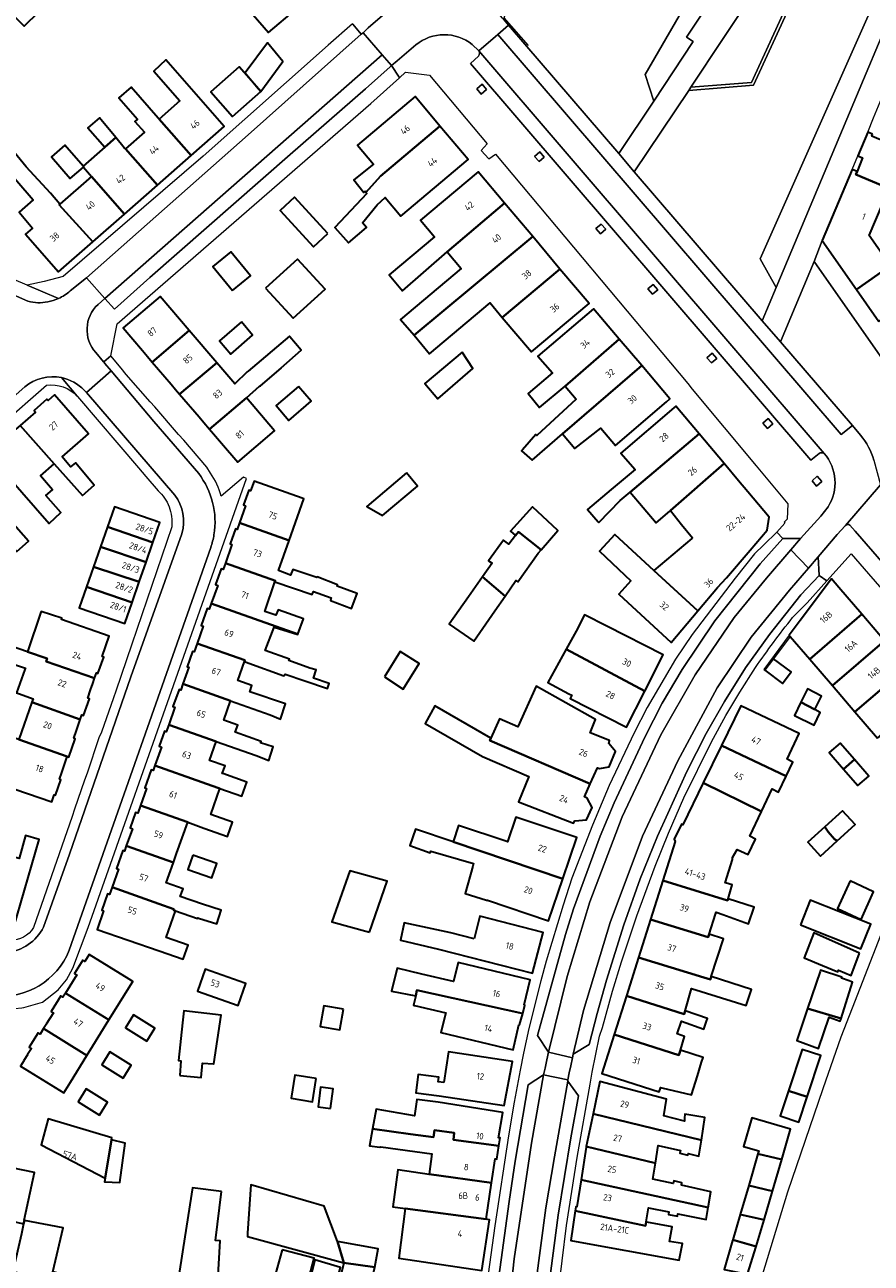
# Model space of a CAD drawing. Extents: x 151587 to 155483, y 462503 to 464608.
# Tile 160 of 236: x 154229 to 154346, y 463044 to 463215. Entities that reach past the tile are written whole.
import ezdxf
from ezdxf.enums import TextEntityAlignment as Align

# ---------------------------------------------------------------- set-up
doc = ezdxf.new("R2010")
doc.units = 0
doc.header["$LTSCALE"] = 0.5
for name, color, linetype, lineweight in [('B-RO-GR-BEPLANTING_CULTUUR_VASTE PLANTENVAK-GV', 251, 'CONTINUOUS', 18), ('B-RO-GR-GROENVOORZIENING-GV', 251, 'CONTINUOUS', 18), ('B-RO-IE-TERREINAFSCHEIDING_KUNSTMATIG_HEKWERK-G', 251, 'IE-TERREINAFSCHEIDING-KUNSTMATIG', 18), ('B-RO-IE-TERREINAFSCHEIDING_KUNSTMATIG_MUUR-G', 251, 'IE-TERREINAFSCHEIDING-KUNSTMATIG-DICHT', 18), ('B-RO-OG-BEBOUWING-GV', 6, 'CONTINUOUS', 35), ('B-RO-OG-BEBOUWING-T18', 1, 'CONTINUOUS', 18), ('B-RO-OG-TERREIN_CULTUURSCHEIDING-GV', 251, 'CONTINUOUS', 18), ('B-RO-OG-TERREIN_ONBEGROEID-GV', 251, 'CONTINUOUS', 18), ('B-RO-VH-VERHARDING_BETONSTRAATSTEEN-GV', 251, 'CONTINUOUS', 18), ('B-RO-VH-VERHARDING_STRAATBAKSTEEN-GV', 251, 'CONTINUOUS', 18), ('B-RO-VH-VERHARDING_TEGEL-GV', 251, 'CONTINUOUS', 18)]:
    doc.layers.add(name, color=color, linetype=linetype, lineweight=lineweight)
doc.styles.add('NLCS-ISO-M200-T18', font='NLCS-ISO.ttf', dxfattribs={"height": 0.36})
doc.linetypes.add('IE-TERREINAFSCHEIDING-KUNSTMATIG', pattern='A,4,[82,NLCS.SHX,S=0.75,R=90,X=0,Y=0],4,-2', length=10)
doc.linetypes.add('IE-TERREINAFSCHEIDING-KUNSTMATIG-DICHT', pattern='A,8,-1,[82,NLCS.SHX,S=0.75,R=90,X=0,Y=0],-1', length=10)

msp = doc.modelspace()

# ---------------------------------------------------------------- linework, layer by layer
at = {"layer": 'B-RO-GR-BEPLANTING_CULTUUR_VASTE PLANTENVAK-GV', "flags": 128}
for points in [[(154330.689, 463226.461), (154325.411, 463226.404), (154314.683, 463207.837), (154315.864, 463204.135), (154321.32, 463212.372), (154320.385, 463213.003), (154324.672, 463219.422), (154325.6, 463218.823)], [(154349.581, 463218.452), (154346.016, 463217.159), (154330.563, 463182.376), (154332.787, 463178.423), (154342.53, 463201.671)]]:
    msp.add_lwpolyline(points, close=True, dxfattribs=at)
at = {"layer": 'B-RO-GR-GROENVOORZIENING-GV', "flags": 128}
for points in [[(154292.762, 463205.748), (154292.136, 463206.476), (154291.409, 463205.849), (154292.035, 463205.122)], [(154300.731, 463196.417), (154300.105, 463197.145), (154299.378, 463196.518), (154300.004, 463195.791)], [(154309.223, 463186.436), (154308.597, 463187.164), (154307.87, 463186.537), (154308.496, 463185.81)], [(154316.412, 463178.094), (154315.786, 463178.822), (154315.059, 463178.195), (154315.685, 463177.468)], [(154324.563, 463168.603), (154323.937, 463169.331), (154323.21, 463168.704), (154323.836, 463167.977)], [(154332.301, 463159.563), (154331.675, 463160.291), (154330.948, 463159.664), (154331.574, 463158.937)], [(154339.08, 463151.598), (154338.454, 463152.326), (154337.727, 463151.699), (154338.353, 463150.972)]]:
    msp.add_lwpolyline(points, close=True, dxfattribs=at)
at = {"layer": 'B-RO-IE-TERREINAFSCHEIDING_KUNSTMATIG_HEKWERK-G', "flags": 128}
for points in [[(154298.534, 463211.829), (154295.188, 463215.669), (154295.866, 463217.881)], [(154366.675, 463086.486), (154348.244, 463091.597), (154343.281, 463078.857), (154341.725, 463074.835), (154339.215, 463067.713), (154336.78, 463060.581), (154334.347, 463053.436), (154330.367, 463040.422), (154332.376, 463039.901)]]:
    msp.add_lwpolyline(points, dxfattribs=at)
at = {"layer": 'B-RO-IE-TERREINAFSCHEIDING_KUNSTMATIG_MUUR-G', "flags": 128}
for points in [[(154334.578, 463130.367), (154331.05, 463125.646)], [(154334.718, 463130.204), (154332.413, 463127.117)], [(154331.05, 463125.646), (154331.218, 463125.52)]]:
    msp.add_lwpolyline(points, dxfattribs=at)
at = {"layer": 'B-RO-OG-BEBOUWING-GV', "flags": 128}
for points in [[(154257.801, 463219.26), (154262.605, 463213.614), (154270.273, 463220.138), (154265.421, 463225.841), (154259.31, 463220.547)], [(154228.457, 463219.076), (154226.402, 463217.022), (154228.888, 463214.508), (154230.889, 463216.494)], [(154261.56, 463205.47), (154264.629, 463209.605), (154262.481, 463212.19), (154259.397, 463208.042), (154260.952, 463206.171)], [(154247.513, 463201.653), (154251.963, 463196.629), (154256.521, 463200.62), (154248.429, 463209.861), (154246.772, 463208.305), (154250.397, 463204.202)], [(154261.56, 463205.47), (154260.952, 463206.171), (154258.592, 463208.866), (154254.664, 463205.427), (154257.648, 463202.019)], [(154247.276, 463192.525), (154251.963, 463196.629), (154247.513, 463201.653), (154247.377, 463201.807), (154243.638, 463206.096), (154241.926, 463204.583), (154244.507, 463201.662), (154244.152, 463201.349), (154245.475, 463199.853), (154242.859, 463197.541)], [(154286.317, 463200.692), (154282.879, 463204.777), (154274.917, 463198.076), (154277.129, 463195.449), (154274.409, 463193.258), (154275.814, 463191.528), (154275.976, 463191.69), (154276.095, 463191.526), (154278.097, 463193.762)], [(154240, 463197.792), (154241.534, 463199.134), (154239.295, 463201.844), (154237.686, 463200.438)], [(154286.317, 463200.692), (154278.097, 463193.762), (154276.095, 463191.526), (154276.192, 463191.393), (154271.813, 463186.691), (154273.678, 463184.582), (154276.191, 463186.69), (154275.597, 463187.312), (154277.624, 463189.798), (154278.761, 463190.843), (154280.932, 463188.263), (154290.208, 463196.069)], [(154242.738, 463188.551), (154247.276, 463192.525), (154242.859, 463197.541), (154242.705, 463197.716), (154241.534, 463199.134), (154240, 463197.792), (154237.003, 463195.171), (154237.108, 463195.049), (154237.055, 463195.003), (154238.166, 463193.742)], [(154346.101, 463199.587), (154345.423, 463199.86), (154344.049, 463196.589), (154344.723, 463196.291), (154343.948, 463194.435), (154343.776, 463194.023), (154348.377, 463192.078), (154353.249, 463190.072), (154355.435, 463195.294), (154345.975, 463199.284)], [(154232.516, 463191.41), (154229.158, 463195.066), (154227.051, 463197.585), (154225.279, 463196.105), (154230.109, 463190.51), (154228.18, 463188.806), (154230.013, 463186.602), (154229.055, 463185.763), (154233.612, 463180.559), (154238.344, 463184.703), (154233.691, 463189.823), (154233.78, 463189.901)], [(154237.055, 463195.003), (154237.108, 463195.049), (154237.003, 463195.171), (154234.506, 463198.074), (154232.64, 463196.47), (154235.244, 463193.444)], [(154233.78, 463189.901), (154233.691, 463189.823), (154238.344, 463184.703), (154242.738, 463188.551), (154238.166, 463193.742)], [(154295.24, 463190.054), (154291.591, 463194.392), (154283.646, 463187.708), (154285.586, 463185.403), (154279.285, 463180.129), (154281.142, 463177.944), (154287.33, 463183.329)], [(154343.948, 463194.435), (154343.273, 463194.717), (154339.152, 463184.9), (154343.876, 463178.134), (154348.534, 463181.393), (154348.322, 463181.696), (154345.616, 463185.577), (154348.377, 463192.078), (154343.776, 463194.023)], [(154270.846, 463185.848), (154266.243, 463190.859), (154264.244, 463189.023), (154268.846, 463184.011)], [(154282.737, 463171.792), (154299.133, 463185.427), (154295.24, 463190.054), (154287.33, 463183.329), (154289.256, 463181.04), (154280.883, 463173.996)], [(154294.936, 463174.278), (154302.897, 463180.952), (154299.133, 463185.427), (154282.737, 463171.792), (154284.873, 463169.253), (154293.241, 463176.292)], [(154257.66, 463177.972), (154260.156, 463180.015), (154257.432, 463183.343), (154254.936, 463181.3)], [(154346.967, 463173.707), (154355.353, 463179.574), (154352.058, 463184.301), (154348.322, 463181.696), (154348.534, 463181.393), (154343.876, 463178.134)], [(154262.236, 463178.302), (154266.042, 463174.143), (154270.437, 463178.166), (154266.631, 463182.324)], [(154302.897, 463180.952), (154294.936, 463174.278), (154298.962, 463169.492), (154306.912, 463176.18)], [(154245.215, 463169.687), (154245.908, 463168.875), (154246.574, 463168.094), (154251.674, 463172.441), (154247.638, 463177.175), (154242.538, 463172.826)], [(154303.606, 463164.781), (154311.068, 463171.278), (154307.532, 463175.437), (154299.846, 463168.892), (154301.85, 463166.616), (154298.499, 463163.779), (154300.093, 463161.806)], [(154258.88, 463173.648), (154255.879, 463171.027), (154257.446, 463169.202), (154260.42, 463171.81)], [(154249.164, 463165.056), (154249.794, 463164.317), (154250.353, 463163.661), (154255.47, 463167.991), (154251.674, 463172.441), (154246.574, 463168.094)], [(154253.028, 463160.525), (154253.7, 463159.736), (154254.48, 463158.822), (154259.579, 463163.171), (154261.384, 463164.774), (154261.509, 463164.793), (154264.392, 463167.247), (154264.371, 463167.299), (154267.135, 463169.741), (154265.568, 463171.606), (154265.519, 463171.663), (154259.808, 463166.823), (154259.683, 463166.763), (154257.954, 463165.077), (154255.47, 463167.991), (154250.353, 463163.661)], [(154311.068, 463171.278), (154303.606, 463164.781), (154305.149, 463162.966), (154299.688, 463157.976), (154299.546, 463158.099), (154297.711, 463155.967), (154297.597, 463155.838), (154299.037, 463154.551), (154303.264, 463158.192), (154314.191, 463167.604)], [(154289.387, 463169.45), (154284.23, 463165.123), (154286.031, 463163.001), (154290.855, 463167.212)], [(154314.191, 463167.604), (154303.264, 463158.192), (154304.976, 463156.164), (154308.553, 463158.973), (154310.579, 463156.59), (154317.607, 463162.623), (154318.08, 463163.03)], [(154266.792, 463164.733), (154263.678, 463162.081), (154265.417, 463160.04), (154268.53, 463162.692)], [(154232.996, 463154.035), (154236.939, 463149.684), (154238.526, 463151.11), (154235.943, 463154.198), (154235.253, 463153.621), (154234.099, 463155.001), (154237.757, 463158.207), (154233.071, 463163.554), (154232.176, 463162.77), (154232.007, 463162.963), (154230.232, 463161.408), (154230.426, 463161.186), (154228.335, 463159.353)], [(154259.579, 463163.171), (154254.48, 463158.822), (154256.959, 463155.915), (154257.545, 463155.227), (154258.368, 463154.262), (154263.467, 463158.611)], [(154312.597, 463150.14), (154322.111, 463158.186), (154318.888, 463162.012), (154318.623, 463161.785), (154311.311, 463155.51), (154313.28, 463153.251), (154309.981, 463150.477), (154306.689, 463147.709), (154308.186, 463146.036), (154308.276, 463145.946), (154311.215, 463148.971)], [(154223.891, 463155.434), (154228.538, 463150.129), (154232.323, 463145.797), (154233.945, 463147.295), (154231.88, 463149.683), (154232.771, 463150.453), (154231.106, 463152.379), (154232.996, 463154.035), (154228.335, 463159.353), (154227.73, 463158.823), (154227.559, 463159.019), (154225.743, 463157.427), (154225.927, 463157.217)], [(154318.161, 463147.576), (154325.583, 463154.065), (154322.111, 463158.186), (154312.597, 463150.14), (154316.188, 463145.89), (154318.099, 463147.522)], [(154281.691, 463152.794), (154276.197, 463148.168), (154278.392, 463146.898), (154283.227, 463150.969)], [(154315.883, 463139.307), (154321.965, 463133.729), (154324.68, 463136.934), (154325.927, 463138.276), (154329.183, 463142.118), (154331.51, 463144.864), (154331.804, 463146.68), (154328.849, 463150.188), (154327.584, 463151.69), (154325.583, 463154.065), (154318.161, 463147.576), (154319.714, 463145.666), (154321.233, 463143.797), (154321.132, 463143.712)], [(154258.626, 463145.876), (154265.478, 463143.455), (154267.528, 463149.185), (154267.278, 463149.274), (154260.631, 463151.624), (154260.159, 463150.291), (154259.896, 463150.384), (154259.18, 463148.36), (154259.468, 463148.258)], [(154240.368, 463145.316), (154246.659, 463143.19), (154247.607, 463145.918), (154241.335, 463148.098)], [(154296.775, 463144.153), (154297.189, 463144.664), (154300.297, 463142.142), (154302.613, 463144.828), (154299.1, 463148.099), (154296.045, 463144.721)], [(154225.431, 463144.657), (154227.835, 463141.928), (154229.456, 463143.373), (154227.069, 463146.094), (154226.392, 463145.5)], [(154258.626, 463145.876), (154258.305, 463144.967), (154258.052, 463145.056), (154257.321, 463142.987), (154257.571, 463142.899), (154256.664, 463140.333), (154263.578, 463137.889), (154263.519, 463137.725), (154268.654, 463135.967), (154268.843, 463136.399), (154271.309, 463135.514), (154271.179, 463135.165), (154274.094, 463134.075), (154274.857, 463136.114), (154272.109, 463137.141), (154272.141, 463137.318), (154269.357, 463138.426), (154269.303, 463138.345), (154266.006, 463139.454), (154265.682, 463138.67), (154264.006, 463139.292), (154265.478, 463143.455)], [(154246.659, 463143.19), (154240.368, 463145.316), (154239.417, 463142.581), (154245.708, 463140.454)], [(154300.297, 463142.142), (154297.189, 463144.664), (154296.775, 463144.153), (154295.829, 463142.937), (154295.099, 463143.505), (154293.017, 463140.64), (154293.532, 463140.315), (154292.208, 463138.444), (154295.31, 463135.758), (154296.801, 463137.91), (154297.098, 463137.721), (154299.91, 463141.693)], [(154321.965, 463133.729), (154315.883, 463139.307), (154312.313, 463142.581), (154310.47, 463144.267), (154308.342, 463141.996), (154312.682, 463137.889), (154311.021, 463136.015), (154318.266, 463129.362)], [(154239.417, 463142.581), (154238.457, 463139.821), (154244.76, 463137.727), (154245.708, 463140.454)], [(154243.771, 463134.882), (154244.76, 463137.727), (154238.457, 463139.821), (154237.498, 463137.062)], [(154256.664, 463140.333), (154256.351, 463139.447), (154256.092, 463139.539), (154255.32, 463137.355), (154255.605, 463137.254), (154254.717, 463134.74), (154266.699, 463130.505), (154267.464, 463132.616), (154263.951, 463133.86), (154263.654, 463133.13), (154262.113, 463133.644), (154263.519, 463137.725), (154263.578, 463137.889)], [(154295.31, 463135.758), (154292.208, 463138.444), (154290.246, 463135.672), (154287.584, 463131.911), (154291.016, 463129.559), (154293.899, 463133.721)], [(154337.411, 463127.066), (154344.616, 463133.252), (154341.423, 463136.977), (154340.426, 463138.14), (154336.11, 463132.404), (154334.578, 463130.367), (154334.718, 463130.204)], [(154237.498, 463137.062), (154236.487, 463134.153), (154242.76, 463131.973), (154243.771, 463134.882)], [(154252.78, 463129.235), (154259.37, 463126.906), (154259.304, 463126.718), (154259.896, 463126.509), (154264.76, 463124.751), (154264.923, 463124.968), (154267.652, 463124.048), (154270.778, 463123.024), (154271.004, 463123.705), (154268.83, 463124.427), (154269.214, 463125.584), (154268.328, 463125.832), (154265.436, 463126.859), (154265.517, 463127.076), (154262.166, 463128.238), (154263.41, 463131.481), (154266.68, 463130.454), (154266.699, 463130.505), (154254.717, 463134.74), (154254.443, 463133.966), (154254.153, 463134.068), (154253.32, 463131.712), (154253.618, 463131.606)], [(154238.607, 463124.431), (154238.855, 463125.145), (154239.068, 463125.071), (154239.859, 463127.351), (154239.632, 463127.43), (154240.602, 463130.228), (154234.006, 463132.516), (154234.069, 463132.696), (154231.204, 463133.643), (154231.166, 463133.53), (154229.333, 463128.059), (154232.038, 463127.152), (154231.897, 463126.746)], [(154303.752, 463128.425), (154314.638, 463122.64), (154317.174, 463127.649), (154309.381, 463131.594), (154306.268, 463133.17), (154305.122, 463130.906)], [(154337.411, 463127.066), (154340.537, 463123.424), (154347.74, 463129.609), (154344.616, 463133.252)], [(154236.627, 463118.735), (154236.838, 463119.344), (154237.074, 463119.262), (154237.876, 463121.574), (154237.645, 463121.654), (154238.047, 463122.814), (154238.346, 463123.677), (154238.607, 463124.431), (154231.897, 463126.746), (154232.038, 463127.152), (154229.333, 463128.059), (154226.813, 463128.938), (154226.076, 463126.824), (154229.038, 463125.79), (154228.979, 463125.626), (154227.822, 463122.42), (154228.24, 463122.269), (154230.11, 463121.594), (154229.941, 463121.106)], [(154250.81, 463123.636), (154257.391, 463121.31), (154262.854, 463119.384), (154264.307, 463118.763), (154264.99, 463120.882), (154260.045, 463122.555), (154260.347, 463123.407), (154258.379, 463124.103), (154259.304, 463126.718), (154259.37, 463126.906), (154252.78, 463129.235), (154252.364, 463128.058), (154252.146, 463128.135), (154251.397, 463126.018), (154251.623, 463125.938)], [(154343.663, 463119.781), (154350.864, 463125.964), (154347.74, 463129.609), (154340.537, 463123.424)], [(154278.664, 463124.617), (154281.218, 463122.914), (154283.461, 463126.454), (154280.813, 463128.103)], [(154303.752, 463128.425), (154301.228, 463123.853), (154304.147, 463122.285), (154304.536, 463122.088), (154304.29, 463121.602), (154312.109, 463117.644), (154314.638, 463122.64)], [(154332.413, 463127.117), (154331.218, 463125.52), (154333.63, 463123.687), (154334.838, 463125.297)], [(154346.788, 463116.139), (154353.988, 463122.32), (154350.864, 463125.964), (154343.663, 463119.781)], [(154248.841, 463117.994), (154255.399, 463115.675), (154260.908, 463113.724), (154262.695, 463113.075), (154263.269, 463114.955), (154261.531, 463115.486), (154261.602, 463115.689), (154258.032, 463116.951), (154258.386, 463117.953), (154256.446, 463118.639), (154257.391, 463121.31), (154250.81, 463123.636), (154250.505, 463122.774), (154250.266, 463122.858), (154249.432, 463120.498), (154249.694, 463120.405)], [(154293.367, 463116.16), (154293.218, 463115.827), (154307.088, 463109.81), (154308.09, 463112.021), (154308.358, 463111.933), (154309.697, 463112.203), (154310.586, 463114.288), (154309.631, 463115.417), (154309.75, 463115.804), (154307.074, 463116.889), (154307.829, 463118.703), (154299.594, 463123.324), (154297.084, 463117.708), (154294.555, 463118.812)], [(154338.096, 463120.089), (154339.055, 463121.923), (154337.086, 463122.953), (154336.175, 463121.094)], [(154236.099, 463117.214), (154236.38, 463118.023), (154236.627, 463118.735), (154229.941, 463121.106), (154228.15, 463115.944), (154234.821, 463113.587), (154235.039, 463113.512), (154235.921, 463116.055), (154235.721, 463116.124)], [(154307.088, 463109.81), (154293.218, 463115.827), (154293.367, 463116.16), (154285.619, 463120.623), (154284.276, 463118.144), (154292.215, 463113.589), (154298.59, 463110.854), (154297.177, 463107.328), (154304.771, 463104.396), (154304.949, 463104.724), (154306.586, 463104.846), (154307.327, 463106.573), (154306.67, 463107.852), (154306.282, 463108.03)], [(154334.149, 463110.87), (154335.083, 463112.817), (154334.308, 463113.232), (154335.968, 463116.777), (154327.895, 463120.601), (154325.214, 463115.124)], [(154336.175, 463121.094), (154335.289, 463119.286), (154338.013, 463117.951), (154338.864, 463119.687), (154338.096, 463120.089)], [(154234.394, 463112.356), (154234.821, 463113.587), (154228.15, 463115.944), (154222.914, 463117.76), (154222.148, 463115.565), (154225.185, 463114.505), (154224.854, 463113.551), (154227.055, 463112.788), (154225.969, 463109.655), (154232.676, 463107.328), (154233.015, 463108.306), (154233.185, 463108.247), (154233.933, 463110.403), (154233.74, 463110.47), (154234.067, 463111.414)], [(154255.399, 463115.675), (154248.841, 463117.994), (154248.489, 463116.997), (154248.238, 463117.086), (154247.505, 463115.014), (154247.842, 463114.895), (154246.942, 463112.35), (154253.414, 463110.061), (154255.623, 463109.277), (154255.913, 463109.174), (154258.923, 463108.11), (154259.617, 463110.075), (154256.317, 463111.241), (154256.246, 463111.267), (154256.619, 463112.32), (154254.48, 463113.077)], [(154322.68, 463109.947), (154330.754, 463106.022), (154332.233, 463109.121), (154333.097, 463108.676), (154334.149, 463110.87), (154325.214, 463115.124)], [(154342.084, 463111.87), (154343.591, 463113.184), (154341.605, 463115.462), (154340.098, 463114.147)], [(154342.084, 463111.87), (154344.07, 463109.593), (154345.577, 463110.907), (154343.591, 463113.184)], [(154246.942, 463112.35), (154246.7, 463111.666), (154246.42, 463111.765), (154245.543, 463109.284), (154245.789, 463109.197), (154244.958, 463106.847), (154251.463, 463104.545), (154253.676, 463103.717), (154256.976, 463102.55), (154257.671, 463104.515), (154254.644, 463105.585), (154255.913, 463109.174), (154255.623, 463109.277), (154253.414, 463110.061)], [(154330.754, 463106.022), (154322.68, 463109.947), (154319.861, 463104.187), (154319.697, 463104.267), (154318.68, 463102.186), (154318.81, 463101.885), (154317.101, 463096.467), (154326.032, 463093.711), (154326.138, 463093.942), (154326.679, 463095.861), (154325.76, 463096.158), (154325.722, 463096.17), (154326.736, 463099.385), (154326.761, 463099.671), (154327.38, 463100.755), (154328.887, 463100.067), (154329.895, 463102.182), (154329.12, 463102.597)], [(154244.958, 463106.847), (154244.572, 463105.757), (154244.269, 463105.864), (154243.517, 463103.739), (154243.822, 463103.631), (154242.982, 463101.256), (154249.488, 463098.957), (154249.932, 463100.214), (154251.463, 463104.545)], [(154288.15, 463101.82), (154303.29, 463096.718), (154305.209, 463102.419), (154296.806, 463105.248), (154295.652, 463101.821), (154295.416, 463101.901), (154288.899, 463104.069)], [(154341.214, 463101.975), (154343.669, 463104.211), (154341.934, 463106.116), (154339.515, 463103.913), (154339.965, 463103.191), (154340.841, 463102.172)], [(154303.29, 463096.718), (154288.15, 463101.82), (154282.955, 463103.571), (154282.173, 463101.308), (154284.983, 463100.308), (154285.065, 463100.524), (154290.952, 463098.848), (154290.85, 463098.479), (154289.82, 463094.685), (154292.766, 463093.739), (154292.893, 463093.698), (154292.909, 463093.744), (154301.334, 463090.908)], [(154339.515, 463103.913), (154337.14, 463101.75), (154338.876, 463099.845), (154341.214, 463101.975), (154340.841, 463102.172), (154339.965, 463103.191)], [(154225.624, 463090.366), (154226.786, 463090.042), (154227.388, 463089.874), (154230.937, 463102.145), (154229.045, 463102.684), (154228.155, 463099.527), (154227.012, 463099.849), (154226.369, 463097.569), (154223.802, 463098.292), (154223.676, 463098.328), (154221.703, 463091.472), (154222.535, 463091.233), (154222.446, 463090.817), (154224.62, 463090.225), (154224.738, 463090.613)], [(154249.488, 463098.957), (154242.982, 463101.256), (154242.724, 463100.525), (154242.478, 463100.612), (154241.606, 463098.146), (154241.905, 463098.04), (154241.019, 463095.534), (154247.47, 463093.253), (154249.553, 463092.504), (154249.516, 463092.399), (154249.771, 463092.309), (154252.816, 463091.232), (154252.847, 463091.321), (154252.957, 463091.281), (154255.497, 463090.47), (154256.097, 463092.389), (154253.51, 463093.197), (154250.445, 463094.281), (154250.816, 463095.33), (154248.495, 463096.151)], [(154252.195, 463099.977), (154251.5, 463098.012), (154254.8, 463096.846), (154255.495, 463098.81)], [(154276.594, 463089.341), (154279.02, 463096.386), (154273.855, 463097.791), (154271.385, 463090.789)], [(154326.138, 463093.942), (154326.032, 463093.711), (154317.101, 463096.467), (154315.408, 463091.101), (154323.394, 463088.661), (154323.519, 463089.056), (154324.39, 463091.818), (154324.483, 463092.114), (154325.422, 463091.776), (154328.948, 463090.509), (154329.732, 463092.779)], [(154342.977, 463096.421), (154341.246, 463092.597), (154344.516, 463091.07), (154346.22, 463094.934)], [(154247.52, 463086.754), (154250.82, 463085.588), (154251.515, 463087.553), (154248.487, 463088.623), (154249.771, 463092.309), (154249.516, 463092.399), (154249.553, 463092.504), (154247.47, 463093.253), (154241.019, 463095.534), (154240.675, 463094.561), (154240.4, 463094.658), (154239.597, 463092.386), (154239.851, 463092.296), (154238.944, 463089.729)], [(154336.136, 463090.335), (154344.486, 463087.019), (154345.843, 463090.434), (154337.493, 463093.75)], [(154291.045, 463088.416), (154287.809, 463089.247), (154281.38, 463090.638), (154280.861, 463088.222), (154286.094, 463087.007), (154299.122, 463083.664), (154300.571, 463089.306), (154291.848, 463091.545)], [(154323.519, 463089.056), (154323.394, 463088.661), (154315.408, 463091.101), (154313.745, 463085.829), (154322.787, 463083.085), (154323.685, 463082.813), (154323.808, 463083.194), (154325.485, 463088.41)], [(154344.304, 463086.432), (154337.993, 463089.257), (154336.623, 463085.774), (154339.166, 463084.744), (154341.299, 463083.881), (154341.407, 463084.097), (154343.136, 463083.367)], [(154234.582, 463080.93), (154240.582, 463077.211), (154243.884, 463082.541), (154243.398, 463082.842), (154237.858, 463086.275), (154237.245, 463085.286), (154236.969, 463085.457), (154235.829, 463083.617), (154236.131, 463083.43)], [(154313.745, 463085.829), (154312.073, 463080.527), (154320.047, 463078.015), (154320.186, 463078.492), (154321.078, 463081.546), (154328.645, 463079.22), (154329.25, 463081.125), (154329.348, 463081.436), (154323.808, 463083.194), (154323.685, 463082.813), (154322.787, 463083.085)], [(154255.422, 463083.671), (154253.869, 463084.216), (154252.812, 463081.201), (154258.438, 463079.227), (154259.496, 463082.242), (154259.373, 463082.285)], [(154297.756, 463078.122), (154298.059, 463079.268), (154297.952, 463079.296), (154298.773, 463082.747), (154288.819, 463085.151), (154288.203, 463082.524), (154283.821, 463083.55), (154280.413, 463084.348), (154279.611, 463081.204), (154282.963, 463080.552), (154283.129, 463081.315)], [(154337.114, 463078.809), (154341.74, 463077.419), (154343.325, 463082.448), (154342.879, 463082.597), (154341.785, 463082.962), (154341.839, 463083.124), (154338.893, 463084.071), (154338.836, 463083.902)], [(154240.582, 463077.211), (154234.582, 463080.93), (154234.219, 463080.345), (154233.93, 463080.524), (154232.609, 463078.394), (154232.898, 463078.214), (154231.91, 463076.619), (154231.895, 463076.595), (154231.543, 463076.028), (154237.543, 463072.307), (154238.377, 463073.653)], [(154297.756, 463078.122), (154283.129, 463081.315), (154282.963, 463080.552), (154282.666, 463079.247), (154282.805, 463079.214), (154287.112, 463078.205), (154286.456, 463075.496), (154296.448, 463073.094), (154297.225, 463076.545), (154297.331, 463076.517)], [(154273.006, 463078.68), (154270.267, 463079.164), (154269.762, 463076.308), (154272.501, 463075.824)], [(154312.073, 463080.527), (154310.387, 463075.182), (154319.333, 463072.356), (154319.536, 463073.032), (154320.104, 463074.924), (154319.077, 463075.303), (154319.672, 463077.032), (154322.78, 463075.951), (154323.143, 463077.039), (154323.267, 463077.41), (154320.186, 463078.492), (154320.047, 463078.015)], [(154245.836, 463074.279), (154246.943, 463076.064), (154243.968, 463077.908), (154242.87, 463076.136)], [(154250.399, 463069.519), (154253.318, 463069.248), (154253.508, 463071.248), (154255.021, 463071.14), (154255.082, 463071.131), (154256.078, 463077.853), (154250.933, 463078.485), (154250.761, 463076.826), (154250.197, 463071.594), (154250.535, 463071.573)], [(154341.74, 463077.419), (154337.114, 463078.809), (154335.621, 463074.369), (154338.621, 463073.26), (154340.081, 463077.584), (154341.622, 463077.043)], [(154231.543, 463076.028), (154231.066, 463075.258), (154230.807, 463075.419), (154229.578, 463073.436), (154229.867, 463073.256), (154229.349, 463072.419), (154229.338, 463072.402), (154228.844, 463071.604), (154228.833, 463071.587), (154228.374, 463070.847), (154234.343, 463067.145), (154235.257, 463068.62), (154237.543, 463072.307)], [(154310.387, 463075.182), (154308.687, 463069.792), (154316.621, 463067.29), (154316.778, 463067.79), (154316.805, 463067.875), (154316.967, 463067.825), (154321.062, 463066.848), (154321.887, 463069.491), (154322.472, 463071.365), (154322.671, 463072.005), (154319.536, 463073.032), (154319.333, 463072.356)], [(154242.565, 463069.168), (154243.672, 463070.953), (154240.697, 463072.797), (154239.599, 463071.025)], [(154286.832, 463068.561), (154286.078, 463068.658), (154286.164, 463069.325), (154283.31, 463069.693), (154282.968, 463067.151), (154286.224, 463066.713), (154295.19, 463065.387), (154296.329, 463071.467), (154287.478, 463072.812)], [(154337.076, 463066.599), (154338.957, 463072.284), (154336.356, 463073.145), (154334.467, 463067.438)], [(154269.228, 463069.122), (154266.259, 463069.604), (154265.738, 463066.396), (154268.707, 463065.914)], [(154307.481, 463064.229), (154322.447, 463060.614), (154322.929, 463063.722), (154320.169, 463064.193), (154320.087, 463063.651), (154320.088, 463063.235), (154317.229, 463063.973), (154317.642, 463066.266), (154308.411, 463068.689)], [(154239.294, 463064.057), (154240.401, 463065.842), (154237.426, 463067.686), (154236.328, 463065.914)], [(154271.203, 463064.987), (154271.556, 463067.689), (154269.824, 463067.915), (154269.471, 463065.213)], [(154337.076, 463066.599), (154334.467, 463067.438), (154333.319, 463063.97), (154335.921, 463063.109)], [(154294.465, 463059.839), (154294.639, 463060.907), (154294.428, 463060.942), (154294.991, 463064.441), (154286.086, 463065.831), (154283.129, 463066.23), (154282.821, 463063.954), (154277.494, 463064.869), (154277.012, 463062.152), (154282.23, 463061.418), (154285.43, 463061.005), (154285.574, 463061.985), (154288.289, 463061.639), (154288.18, 463060.65)], [(154240.914, 463060.636), (154240.964, 463060.939), (154232.202, 463063.557), (154231.221, 463059.976), (154240.049, 463055.371)], [(154307.481, 463064.229), (154306.541, 463059.724), (154316.079, 463057.439), (154316.463, 463059.865), (154319.56, 463059.156), (154319.442, 463058.799), (154320.573, 463058.533), (154320.625, 463058.76), (154322.101, 463058.384), (154322.447, 463060.614)], [(154330.257, 463058.728), (154333.541, 463057.935), (154334.756, 463062.118), (154329.395, 463063.675), (154328.252, 463059.739), (154330.372, 463059.123)], [(154284.819, 463055.921), (154293.456, 463054.716), (154293.951, 463058.008), (154294.163, 463057.974), (154294.465, 463059.839), (154288.18, 463060.65), (154288.289, 463061.639), (154285.574, 463061.985), (154285.43, 463061.005), (154282.23, 463061.418), (154277.012, 463062.152), (154276.602, 463059.844), (154277.989, 463059.632), (154278.126, 463059.7), (154285.211, 463058.703)], [(154240.914, 463060.636), (154240.049, 463055.371), (154239.963, 463054.849), (154242.104, 463054.741), (154242.806, 463060.173)], [(154316.079, 463057.439), (154306.541, 463059.724), (154306.523, 463059.637), (154305.814, 463055.107), (154323.398, 463051.29), (154323.767, 463053.48), (154319.688, 463054.365), (154319.747, 463054.722), (154318.645, 463054.988), (154318.527, 463054.601), (154315.728, 463055.22)], [(154333.541, 463057.935), (154330.257, 463058.728), (154328.985, 463054.347), (154332.27, 463053.559)], [(154223.913, 463050.218), (154228.776, 463049.064), (154228.916, 463049.529), (154228.876, 463049.537), (154230.28, 463056.159), (154225.606, 463057.102)], [(154284.819, 463055.921), (154284.81, 463055.855), (154280.502, 463056.517), (154279.799, 463051.394), (154281.534, 463051.185), (154292.698, 463049.669), (154293.456, 463054.716)], [(154304.991, 463050.861), (154314.718, 463048.785), (154314.801, 463049.309), (154315.111, 463051.261), (154317.939, 463050.701), (154317.91, 463050.314), (154319.131, 463050.108), (154319.19, 463050.406), (154323.12, 463049.639), (154323.398, 463051.29), (154305.814, 463055.107), (154305.233, 463051.397), (154305.071, 463051.412)], [(154256.129, 463053.509), (154252.13, 463054.024), (154251.049, 463047.228), (154249.938, 463039.835), (154249.685, 463034.27), (154249.845, 463034.262), (154255.233, 463034.004), (154255.953, 463046.684), (154255.289, 463046.749)], [(154272.149, 463046.626), (154270.339, 463051.491), (154260.205, 463054.412), (154259.748, 463047.748), (154259.717, 463047.304), (154273.041, 463043.68)], [(154327.818, 463050.33), (154331.123, 463049.613), (154332.27, 463053.559), (154328.985, 463054.347)], [(154281.534, 463051.185), (154280.616, 463044.322), (154292.109, 463042.618), (154293.145, 463049.603), (154292.698, 463049.669)], [(154314.801, 463049.309), (154314.718, 463048.785), (154304.991, 463050.861), (154304.394, 463046.736), (154304.626, 463046.694), (154319.385, 463044.023), (154319.845, 463046.32), (154318.034, 463046.591), (154318.413, 463048.645), (154314.9, 463049.294)], [(154331.123, 463049.613), (154327.818, 463050.33), (154326.807, 463046.85), (154330.006, 463045.917)], [(154227.294, 463042.471), (154232.509, 463041.285), (154232.103, 463039.258), (154232.363, 463039.187), (154231.67, 463036.677), (154232.796, 463036.345), (154228.861, 463022.496), (154233.262, 463021.218), (154236.102, 463031.051), (154236.045, 463031.067), (154237.157, 463036.203), (154237.969, 463041.014), (154232.834, 463042.42), (154234.267, 463048.474), (154228.916, 463049.529), (154228.776, 463049.064), (154228.481, 463047.673)], [(154277.319, 463043.082), (154277.784, 463045.575), (154272.149, 463046.626), (154273.041, 463043.68)], [(154326.807, 463046.85), (154326.747, 463046.761), (154325.611, 463042.734), (154328.8, 463042.085), (154330.006, 463045.917)], [(154264.493, 463045.459), (154263.608, 463042.141), (154268.067, 463041.005), (154268.933, 463044.302)], [(154271.662, 463039.626), (154272.581, 463043.031), (154269.014, 463044.059), (154268.148, 463040.546)], [(154277.319, 463043.082), (154273.041, 463043.68), (154272.094, 463039.923), (154276.364, 463038.842)]]:
    msp.add_lwpolyline(points, close=True, dxfattribs=at)
at = {"layer": 'B-RO-OG-TERREIN_CULTUURSCHEIDING-GV', "flags": 128}
for points in [[(154311.024, 463196.916), (154315.864, 463204.135), (154314.683, 463207.837), (154325.411, 463226.404), (154330.689, 463226.461), (154333.905, 463231.342), (154306.092, 463244.823), (154302.225, 463235.898)], [(154296.857, 463221.906), (154297.113, 463221.786), (154296.58, 463220.119), (154295.866, 463217.881), (154295.098, 463215.476), (154295.803, 463214.621), (154311.024, 463196.916)], [(154346.264, 463154.542), (154347.2, 463151.12), (154347.582, 463149.722), (154347.893, 463148.705), (154355.951, 463156.386), (154338.032, 463181.999), (154333.349, 463170.874), (154343.303, 463159.316), (154344.448, 463157.986)]]:
    msp.add_lwpolyline(points, dxfattribs=at)
msp.add_lwpolyline([(154336.808, 463229.957), (154330.178, 463219.924), (154334.809, 463217.528), (154329.659, 463206.344), (154320.702, 463205.61), (154313.167, 463194.389), (154330.849, 463173.809), (154332.787, 463178.423), (154330.563, 463182.376), (154346.016, 463217.159), (154349.581, 463218.452), (154351.455, 463222.909)], close=True, dxfattribs=at)
at = {"layer": 'B-RO-OG-TERREIN_CULTUURSCHEIDING-GV'}
msp.add_lwpolyline([(154344.448, 463157.986, -0.1114407), (154346.264, 463154.542)], format="xyb", dxfattribs=at)
at = {"layer": 'B-RO-OG-TERREIN_ONBEGROEID-GV', "flags": 128}
msp.add_lwpolyline([(154320.982, 463206.064), (154329.362, 463206.74), (154334.232, 463217.35), (154329.94, 463219.586)], close=True, dxfattribs=at)
at = {"layer": 'B-RO-VH-VERHARDING_BETONSTRAATSTEEN-GV'}
for points in [[(154291.688, 463211.109, -0.3955092), (154291.627, 463210.368)], [(154338.706, 463155.459, -0.2892977), (154339.387, 463155.482)]]:
    msp.add_lwpolyline(points, format="xyb", dxfattribs=at)
at = {"layer": 'B-RO-VH-VERHARDING_BETONSTRAATSTEEN-GV', "flags": 128}
for points in [[(154339.387, 463155.482), (154291.688, 463211.109)], [(154291.627, 463210.368), (154290.556, 463209.363), (154337.566, 463154.533), (154338.706, 463155.459)], [(154296.016, 463039.101), (154296.58, 463044.226), (154298.954, 463060.177), (154300.625, 463069.63), (154298.499, 463068.266), (154296.69, 463057.68), (154295.862, 463052.136), (154294.138, 463039.379)], [(154299.567, 463040.839), (154300.932, 463051.244), (154302.127, 463058.279), (154303.969, 463068.777), (154303.996, 463068.955), (154300.625, 463069.63), (154298.954, 463060.177), (154296.58, 463044.226), (154296.016, 463039.101)], [(154301.412, 463040.803), (154302.67, 463050.222), (154304.418, 463060.926), (154305.481, 463066.711), (154303.969, 463068.777), (154302.127, 463058.279), (154300.932, 463051.244), (154299.567, 463040.839)]]:
    msp.add_lwpolyline(points, dxfattribs=at)
for points in [[(154333.687, 463143.711), (154330.559, 463140.222), (154324.288, 463132.372), (154319.785, 463125.623), (154317.042, 463120.978), (154314.628, 463116.278), (154310.39, 463107.211), (154308.45, 463102.605), (154304.76, 463092.563), (154303.67, 463089.039), (154299.788, 463075.066), (154301.333, 463072.763), (154303.875, 463083.223), (154307.038, 463093.515), (154311.483, 463105.257), (154316.856, 463116.604), (154321.598, 463124.906), (154326.963, 463132.817), (154331.425, 463138.226), (154334.807, 463142.164), (154336.145, 463143.718)], [(154337.234, 463139.644), (154334.625, 463136.599), (154329.3, 463130.092), (154324.638, 463123.088), (154319.165, 463112.994), (154314.314, 463102.586), (154309.834, 463090.679), (154306.145, 463078.506), (154304.731, 463072.477), (154306.945, 463073.811), (154308.025, 463078.109), (154309.31, 463082.707), (154311.719, 463090.354), (154313.995, 463096.719), (154316.396, 463102.58), (154317.787, 463105.751), (154320.427, 463111.525), (154323.103, 463116.794), (154325.64, 463121.198), (154328.531, 463125.845), (154331.84, 463130.467), (154336.204, 463135.942), (154338.706, 463138.603), (154338.554, 463141.19)], [(154301.333, 463072.763), (154301.089, 463071.684), (154300.835, 463070.559), (154300.625, 463069.63), (154303.996, 463068.955), (154304.19, 463069.898), (154304.388, 463070.859), (154304.616, 463071.968)]]:
    msp.add_lwpolyline(points, close=True, dxfattribs=at)
at = {"layer": 'B-RO-VH-VERHARDING_STRAATBAKSTEEN-GV', "flags": 128}
for points in [[(154290.779, 463211.961), (154291.688, 463211.109), (154294.314, 463213.35), (154295.803, 463214.621), (154295.098, 463215.476), (154294.972, 463215.623), (154292.862, 463218.077), (154282.115, 463230.429), (154281.441, 463231.2), (154280.069, 463229.946), (154277.47, 463227.773), (154278.053, 463227.04), (154279.725, 463224.978)], [(154274.265, 463214.771), (154275.438, 463213.384), (154275.687, 463213.603), (154276.407, 463214.251), (154279.347, 463216.802)], [(154279.347, 463216.802), (154276.407, 463214.251), (154275.687, 463213.603), (154278.327, 463210.561), (154279.639, 463209.048)], [(154344.448, 463157.986), (154343.303, 463159.316), (154341.767, 463158.07), (154294.314, 463213.35), (154291.688, 463211.109), (154339.387, 463155.482)], [(154279.639, 463209.048), (154280.411, 463209.735), (154282.993, 463211.908)], [(154282.993, 463211.908), (154280.411, 463209.735), (154279.639, 463209.048), (154280.683, 463207.447), (154280.722, 463207.388), (154281.568, 463208.13), (154284.895, 463207.73), (154292.853, 463198.265), (154292.011, 463197.337), (154293.078, 463196.155), (154293.997, 463196.834), (154320.547, 463165.119), (154321.155, 463164.37), (154330.022, 463153.744), (154334.405, 463148.491), (154334.298, 463146.395), (154333.87, 463145.996), (154333.953, 463145.845), (154332.857, 463144.62), (154333.687, 463143.711), (154336.145, 463143.718), (154338.94, 463146.825), (154339.954, 463148.095)], [(154291.688, 463211.109), (154290.779, 463211.961)], [(154338.706, 463155.459), (154337.566, 463154.533), (154290.556, 463209.363), (154291.627, 463210.368)], [(154346.967, 463173.707), (154343.876, 463178.134), (154339.152, 463184.9), (154338.032, 463181.999), (154355.951, 463156.386)], [(154229.395, 463176.531), (154224.56, 463178.652), (154222.309, 463173.826)], [(154239.072, 463176.06), (154240.005, 463176.898), (154237.492, 463179.749), (154235.225, 463177.917)], [(154237.167, 463164.228), (154237.46, 463163.888), (154240.893, 463166.88), (154240.034, 463167.899)], [(154240.034, 463167.899), (154239.864, 463168.131), (154239.847, 463168.119), (154238.76, 463169.411)], [(154223.535, 463167.859), (154227.348, 463163.259), (154228.95, 463164.667)], [(154252.986, 463152.69), (154246.771, 463159.907), (154240.893, 463166.88), (154237.46, 463163.888), (154249.688, 463149.705)], [(154339.954, 463148.095), (154338.94, 463146.825), (154336.145, 463143.718), (154334.807, 463142.164), (154337.234, 463139.644), (154338.554, 463141.19), (154341.222, 463144.259), (154342.295, 463145.493), (154342.333, 463145.536), (154342.337, 463145.54), (154347.2, 463151.12)], [(154353.775, 463139.37), (154351.477, 463142.038), (154350.541, 463143.378), (154349.074, 463145.992), (154348.387, 463147.474), (154347.893, 463148.705), (154347.582, 463149.722), (154347.2, 463151.12), (154342.337, 463145.54)], [(154250.655, 463144.396), (154250.644, 463144.359), (154243.615, 463124.636), (154235.125, 463100.134), (154231.524, 463090.033)], [(154342.337, 463145.54), (154342.333, 463145.536), (154342.295, 463145.493), (154341.222, 463144.259), (154338.554, 463141.19), (154338.706, 463138.603), (154339.754, 463137.87), (154343.118, 463141.59), (154381.319, 463097.586)], [(154342.935, 463145.552), (154343.686, 463144.738), (154350.7, 463136.661), (154353.775, 463139.37)], [(154350.7, 463136.661), (154343.686, 463144.738), (154342.935, 463145.552)], [(154235.103, 463086.832), (154254.654, 463142.472)]]:
    msp.add_lwpolyline(points, dxfattribs=at)
for points in [[(154320.702, 463205.61), (154320.982, 463206.064), (154329.94, 463219.586), (154330.178, 463219.924), (154336.808, 463229.957), (154333.905, 463231.342), (154330.689, 463226.461), (154325.6, 463218.823), (154324.672, 463219.422), (154320.385, 463213.003), (154321.32, 463212.372), (154315.864, 463204.135), (154311.024, 463196.916), (154313.167, 463194.389)], [(154346.241, 463201.847), (154347.625, 463205.136), (154348.452, 463207.121), (154349.823, 463210.396), (154350.626, 463212.358), (154352.014, 463215.64), (154354.5, 463221.5), (154351.455, 463222.909), (154349.581, 463218.452), (154342.53, 463201.671), (154332.787, 463178.423), (154330.849, 463173.809), (154333.349, 463170.874), (154338.032, 463181.999), (154339.152, 463184.9), (154343.273, 463194.717), (154344.049, 463196.589), (154345.423, 463199.86)], [(154343.303, 463159.316), (154333.349, 463170.874), (154330.849, 463173.809), (154313.167, 463194.389), (154311.024, 463196.916), (154295.803, 463214.621), (154294.314, 463213.35), (154341.767, 463158.07)], [(154240.005, 463176.898), (154278.327, 463210.561), (154275.687, 463213.603), (154275.438, 463213.384), (154272.49, 463210.751), (154259.808, 463199.478), (154237.492, 463179.749)], [(154240.005, 463176.898), (154241.329, 463175.397), (154246.209, 463179.779), (154265.619, 463196.792), (154276.029, 463205.861), (154279.457, 463208.889), (154279.639, 463209.048), (154278.327, 463210.561)], [(154292.762, 463205.748), (154292.035, 463205.122), (154291.409, 463205.849), (154292.136, 463206.476)], [(154300.731, 463196.417), (154300.004, 463195.791), (154299.378, 463196.518), (154300.105, 463197.145)], [(154309.223, 463186.436), (154308.496, 463185.81), (154307.87, 463186.537), (154308.597, 463187.164)], [(154316.412, 463178.094), (154315.685, 463177.468), (154315.059, 463178.195), (154315.786, 463178.822)], [(154324.563, 463168.603), (154323.836, 463167.977), (154323.21, 463168.704), (154323.937, 463169.331)], [(154332.301, 463159.563), (154331.574, 463158.937), (154330.948, 463159.664), (154331.675, 463160.291)], [(154339.08, 463151.598), (154338.353, 463150.972), (154337.727, 463151.699), (154338.454, 463152.326)], [(154337.234, 463139.644), (154334.807, 463142.164), (154331.425, 463138.226), (154326.963, 463132.817), (154321.598, 463124.906), (154316.856, 463116.604), (154311.483, 463105.257), (154307.038, 463093.515), (154303.875, 463083.223), (154301.333, 463072.763), (154304.616, 463071.968), (154304.731, 463072.477), (154306.145, 463078.506), (154309.834, 463090.679), (154314.314, 463102.586), (154319.165, 463112.994), (154324.638, 463123.088), (154329.3, 463130.092), (154334.625, 463136.599)]]:
    msp.add_lwpolyline(points, close=True, dxfattribs=at)
at = {"layer": 'B-RO-VH-VERHARDING_STRAATBAKSTEEN-GV'}
for points in [[(154282.993, 463211.908, -0.3564082), (154290.779, 463211.961)], [(154290.779, 463211.961, 0.3564082), (154282.993, 463211.908)], [(154291.627, 463210.368, 0.3955092), (154291.688, 463211.109)], [(154232.13, 463176.431, -0.1330855), (154229.395, 463176.531)], [(154233.614, 463176.893, -0.0606433), (154232.13, 463176.431)], [(154235.225, 463177.917, -0.0746915), (154233.614, 463176.893)], [(154238.76, 463169.411, -0.4090796), (154239.072, 463176.06)], [(154228.95, 463164.667, -0.2277783), (154234.025, 463165.945)], [(154234.025, 463165.945, -0.1517251), (154237.167, 463164.228)], [(154346.264, 463154.542, 0.1114407), (154344.448, 463157.986)], [(154339.387, 463155.482, 0.2892977), (154338.706, 463155.459)], [(154339.387, 463155.482, -0.3330921), (154339.954, 463148.095)], [(154339.954, 463148.095, 0.3330921), (154339.387, 463155.482)], [(154255.095, 463144.244, 0.2056668), (154252.986, 463152.69)], [(154249.688, 463149.705, -0.2379296), (154250.655, 463144.396)], [(154342.337, 463145.54, -0.3946247), (154342.935, 463145.552)], [(154342.935, 463145.552, 0.3946247), (154342.337, 463145.54)], [(154254.654, 463142.472, 0.0411742), (154255.095, 463144.244)], [(154231.524, 463090.033, -0.2640224), (154226.433, 463086.553)], [(154224.683, 463080.517, 0.3333525), (154235.103, 463086.832)]]:
    msp.add_lwpolyline(points, format="xyb", dxfattribs=at)
at = {"layer": 'B-RO-VH-VERHARDING_TEGEL-GV', "flags": 128}
for points in [[(154184.725, 463198.012), (154184.698, 463197.949), (154159.34, 463209.047), (154152.193, 463212.132), (154152.186, 463212.135), (154147.585, 463213.479), (154147.726, 463213.904), (154146.492, 463214.313), (154115.79, 463223.67), (154114.185, 463226.404), (154113.13, 463222.634), (154113.196, 463222.59), (154114.994, 463222.057), (154116.113, 463221.726), (154139.497, 463214.898), (154143.486, 463213.528), (154148.919, 463211.476), (154165.144, 463204.514), (154196.786, 463190.835), (154224.56, 463178.652), (154229.395, 463176.531)], [(154275.438, 463213.384), (154274.265, 463214.771), (154274.211, 463214.834), (154270.875, 463211.898), (154253.603, 463196.553), (154234.244, 463179.911), (154231.621, 463179.234), (154229.298, 463178.726), (154233.614, 463176.893)], [(154235.225, 463177.917), (154237.492, 463179.749), (154259.808, 463199.478), (154272.49, 463210.751), (154275.438, 463213.384)], [(154238.76, 463169.411), (154239.847, 463168.119), (154239.864, 463168.131), (154240.861, 463168.973), (154241.731, 463173.388), (154276.774, 463203.835), (154280.722, 463207.388), (154280.683, 463207.447), (154279.639, 463209.048), (154279.457, 463208.889), (154276.029, 463205.861), (154265.619, 463196.792), (154246.209, 463179.779), (154241.329, 463175.397)], [(154233.614, 463176.893), (154229.298, 463178.726), (154217.547, 463183.714), (154197.035, 463192.534), (154186.554, 463197.137), (154184.725, 463198.012)], [(154241.329, 463175.397), (154240.005, 463176.898), (154239.072, 463176.06)], [(154254.611, 463152.764), (154254.102, 463153.566), (154250.93, 463157.331), (154250.182, 463158.072), (154246.921, 463161.925), (154246.293, 463162.606), (154242.972, 463166.4), (154242.256, 463167.269), (154242.25, 463167.264), (154240.861, 463168.973), (154239.864, 463168.131), (154240.034, 463167.899), (154240.893, 463166.88), (154246.771, 463159.907), (154252.986, 463152.69)], [(154228.95, 463164.667), (154227.348, 463163.259), (154205.445, 463144.005), (154197.55, 463137.217), (154194.795, 463134.806), (154184.302, 463125.623), (154179.8, 463121.655), (154168.51, 463111.702)], [(154170.579, 463110.944), (154181.122, 463120.132), (154185.645, 463124.075), (154212.184, 463147.452), (154213.751, 463148.842), (154225.625, 463159.386), (154231.969, 463164.92)], [(154234.025, 463165.945), (154236.201, 463163.395), (154236.231, 463163.363), (154236.249, 463163.342), (154244.662, 463153.485), (154245.7, 463152.268), (154247.364, 463150.32)], [(154236.201, 463163.395), (154234.025, 463165.945)], [(154249.688, 463149.705), (154237.46, 463163.888), (154237.167, 463164.228)], [(154226.43, 463078.744), (154227.58, 463078.798), (154228.524, 463078.884), (154228.811, 463078.91), (154231.407, 463079.688), (154233.545, 463081.359), (154234.714, 463082.768), (154235.598, 463084.372), (154237.731, 463089.986), (154250.938, 463127.471), (154259.585, 463152.013), (154259.167, 463152.19), (154256.087, 463149.59)], [(154249.252, 463145.359), (154243.738, 463129.14), (154241.539, 463122.648), (154241.214, 463121.725), (154239.541, 463116.985), (154239.188, 463116.18), (154237.574, 463111.292), (154237.221, 463110.338), (154235.827, 463106.327), (154235.481, 463105.336), (154230.142, 463089.976)], [(154231.524, 463090.033), (154235.125, 463100.134), (154243.615, 463124.636), (154250.644, 463144.359), (154250.655, 463144.396)], [(154301.333, 463072.763), (154299.788, 463075.066), (154303.67, 463089.039), (154304.76, 463092.563), (154308.45, 463102.605), (154310.39, 463107.211), (154314.628, 463116.278), (154317.042, 463120.978), (154319.785, 463125.623), (154324.288, 463132.372), (154330.559, 463140.222), (154333.687, 463143.711), (154332.857, 463144.62), (154331.091, 463142.857), (154329.798, 463141.596), (154327.106, 463138.238), (154321.186, 463130.46), (154318.875, 463127.07), (154314.967, 463120.358), (154313.133, 463116.855), (154309.707, 463109.613), (154307.391, 463104.14), (154304.561, 463096.786), (154303.355, 463093.052), (154301.006, 463085.347), (154300.235, 463082.6), (154298.616, 463076.034), (154297.853, 463072.603), (154297.407, 463070.275), (154296.563, 463065.862), (154295.785, 463061.211), (154293.908, 463048.75), (154292.59, 463039.42)], [(154254.654, 463142.472), (154235.103, 463086.832)], [(154339.754, 463137.87), (154338.706, 463138.603), (154336.204, 463135.942), (154331.84, 463130.467), (154328.531, 463125.845), (154325.64, 463121.198), (154323.103, 463116.794), (154320.427, 463111.525), (154317.787, 463105.751), (154316.396, 463102.58), (154313.995, 463096.719), (154311.719, 463090.354), (154309.31, 463082.707), (154308.025, 463078.109), (154306.945, 463073.811), (154304.731, 463072.477), (154304.616, 463071.968), (154304.388, 463070.859), (154304.19, 463069.898), (154303.996, 463068.955), (154303.969, 463068.777), (154305.481, 463066.711), (154304.418, 463060.926), (154302.67, 463050.222), (154301.412, 463040.803)], [(154335.029, 463132.795), (154337.034, 463134.814), (154339.754, 463137.87)], [(154301.686, 463028.486), (154302.621, 463039.036), (154303.817, 463048.807), (154305.284, 463058.198), (154307.06, 463068.341), (154307.347, 463069.977), (154308.359, 463074.988), (154308.762, 463076.154), (154310.161, 463081.199), (154311.423, 463085.232), (154313.52, 463091.595), (154316.058, 463098.439), (154317.909, 463103.014), (154319.994, 463107.889), (154323.861, 463115.613), (154325.841, 463119.267), (154327.767, 463122.503), (154329.901, 463125.891)], [(154297.231, 463005.389), (154297.378, 463008.13), (154295.435, 463009.8), (154295.062, 463012.409), (154294.634, 463015.01), (154293.492, 463020.951), (154293.189, 463023.923), (154293.15, 463027.255), (154293.522, 463033.568), (154293.76, 463036.101), (154294.138, 463039.379), (154295.862, 463052.136), (154296.69, 463057.68), (154298.499, 463068.266), (154300.625, 463069.63), (154300.835, 463070.559), (154301.089, 463071.684), (154301.333, 463072.763)]]:
    msp.add_lwpolyline(points, dxfattribs=at)
msp.add_lwpolyline([(154329.94, 463219.586), (154334.232, 463217.35), (154329.362, 463206.74), (154320.982, 463206.064), (154320.702, 463205.61), (154329.659, 463206.344), (154334.809, 463217.528), (154330.178, 463219.924)], close=True, dxfattribs=at)
at = {"layer": 'B-RO-VH-VERHARDING_TEGEL-GV'}
for points in [[(154229.395, 463176.531, 0.1330855), (154232.13, 463176.431)], [(154232.13, 463176.431, 0.0606433), (154233.614, 463176.893)], [(154233.614, 463176.893, 0.0746915), (154235.225, 463177.917)], [(154239.072, 463176.06, 0.4090796), (154238.76, 463169.411)], [(154234.025, 463165.945, 0.2277783), (154228.95, 463164.667)], [(154231.969, 463164.92, -0.2378832), (154236.201, 463163.395)], [(154237.167, 463164.228, 0.1517251), (154234.025, 463165.945)], [(154252.986, 463152.69, -0.2056668), (154255.095, 463144.244)], [(154256.087, 463149.59, 0.0838424), (154254.611, 463152.764)], [(154247.364, 463150.32, -0.1129298), (154248.902, 463148.122)], [(154250.655, 463144.396, 0.2379296), (154249.688, 463149.705)], [(154248.902, 463148.122, -0.1042579), (154249.252, 463145.359)], [(154255.095, 463144.244, -0.0411742), (154254.654, 463142.472)], [(154329.901, 463125.891, -0.0139532), (154335.029, 463132.795)], [(154226.433, 463086.553, 0.2640224), (154231.524, 463090.033)], [(154230.142, 463089.976, -0.2919547), (154226.927, 463088.285)], [(154235.103, 463086.832, -0.3333525), (154224.683, 463080.517)]]:
    msp.add_lwpolyline(points, format="xyb", dxfattribs=at)

# ---------------------------------------------------------------- texts
at = {"layer": 'B-RO-OG-BEBOUWING-T18', "style": 'NLCS-ISO-M200-T18'}
for s, rotation, p in [('46', 41.2, (154252.459, 463200.941)), ('46', 40.1, (154281.511, 463200.191)), ('44', 41.2, (154246.804, 463197.429)), ('44', 40.1, (154285.261, 463195.735)), ('42', 41.2, (154242.173, 463193.373)), ('40', 41.2, (154238.002, 463189.721)), ('42', 40.1, (154290.358, 463189.644)), ('1', 337.2, (154344.883, 463188.218)), ('38', 41.2, (154233.077, 463185.407)), ('40', 40.1, (154294.13, 463185.16)), ('38', 40.1, (154298.308, 463180.194)), ('36', 40.1, (154302.175, 463175.597)), ('87', 40.5, (154246.553, 463172.282)), ('34', 40.4, (154306.382, 463170.615)), ('85', 40.5, (154251.469, 463168.518)), ('32', 40.4, (154309.825, 463166.564)), ('83', 40.5, (154255.591, 463163.684)), ('30', 40.4, (154312.898, 463162.95)), ('27', 41.2, (154232.941, 463159.305)), ('81', 40.5, (154258.648, 463158.097)), ('28', 40.1, (154317.273, 463157.721)), ('26', 40.1, (154321.211, 463153.046)), ('75', 340.6, (154263.228, 463146.893)), ('28/5', 341.3, (154245.503, 463145.036)), ('22-24', 40.1, (154327.185, 463145.954)), ('28/4', 341.3, (154244.609, 463142.436)), ('73', 340.6, (154261.101, 463141.678)), ('28/3', 341.6, (154243.597, 463139.722)), ('28/2', 340.8, (154242.694, 463136.966)), ('36', 47.5, (154323.446, 463137.601)), ('71', 340.6, (154259.366, 463135.892)), ('28/1', 340.8, (154241.874, 463134.261)), ('32', 319.7, (154317.307, 463134.418)), ('16B', 40.6, (154339.681, 463132.863)), ('69', 340.6, (154257.178, 463130.625)), ('16A', 40.6, (154343.106, 463128.868)), ('24', 340.9, (154236.183, 463127.527)), ('30', 333.1, (154312.144, 463126.569)), ('67', 340.5, (154255.403, 463125.348)), ('14B', 40.6, (154346.292, 463125.152)), ('22', 340.9, (154234.126, 463123.716)), ('28', 333.1, (154309.883, 463122.103)), ('65', 340.6, (154253.326, 463119.513)), ('20', 340.9, (154232.107, 463117.91)), ('47', 333.9, (154330.001, 463115.804)), ('63', 340.5, (154251.326, 463113.82)), ('26', 336.9, (154306.16, 463114.107)), ('18', 340.9, (154230.998, 463111.948)), ('45', 333.9, (154327.602, 463110.905)), ('61', 340.6, (154249.448, 463108.328)), ('24', 336.8, (154303.464, 463107.715)), ('59', 340.5, (154247.435, 463102.82)), ('22', 341.4, (154300.471, 463100.883)), ('41-43', 342.5, (154321.58, 463097.368)), ('57', 340.6, (154245.393, 463096.856)), ('20', 341.4, (154298.535, 463095.131)), ('55', 340.6, (154243.814, 463092.313)), ('39', 342.5, (154320.095, 463092.664)), ('18', 345.6, (154295.96, 463087.431)), ('37', 342.5, (154318.354, 463087.143)), ('49', 328.2, (154239.391, 463081.771)), ('53', 340.7, (154255.259, 463082.248)), ('35', 342.5, (154316.693, 463081.877)), ('16', 346.8, (154294.148, 463080.854)), ('47', 328.2, (154236.344, 463076.828)), ('14', 346.8, (154293.023, 463076.052)), ('33', 342.5, (154314.933, 463076.298)), ('45', 328.2, (154232.488, 463071.745)), ('31', 342.5, (154313.452, 463071.601)), ('12', 352.6, (154291.907, 463069.425)), ('29', 348.2, (154311.845, 463065.561)), ('10', 352, (154291.846, 463061.183)), ('27', 348.2, (154310.866, 463060.869)), ('57A', 343.4, (154235.189, 463058.49)), ('8', 352, (154289.957, 463056.887)), ('25', 351.1, (154310.093, 463056.581)), ('6', 352, (154291.499, 463052.691)), ('23', 351.1, (154309.48, 463052.663)), ('4', 352, (154289.102, 463047.698)), ('21A-21C', 351.8, (154310.47, 463048.386)), ('21', 342.5, (154327.784, 463044.415))]:
    msp.add_text(s, height=0.9, rotation=rotation, dxfattribs=at).set_placement(p, align=Align.MIDDLE)
msp.add_text('6B', height=0.9, dxfattribs=at).set_placement((154289.53, 463052.937), align=Align.MIDDLE)

doc.saveas('drawing.dxf')
